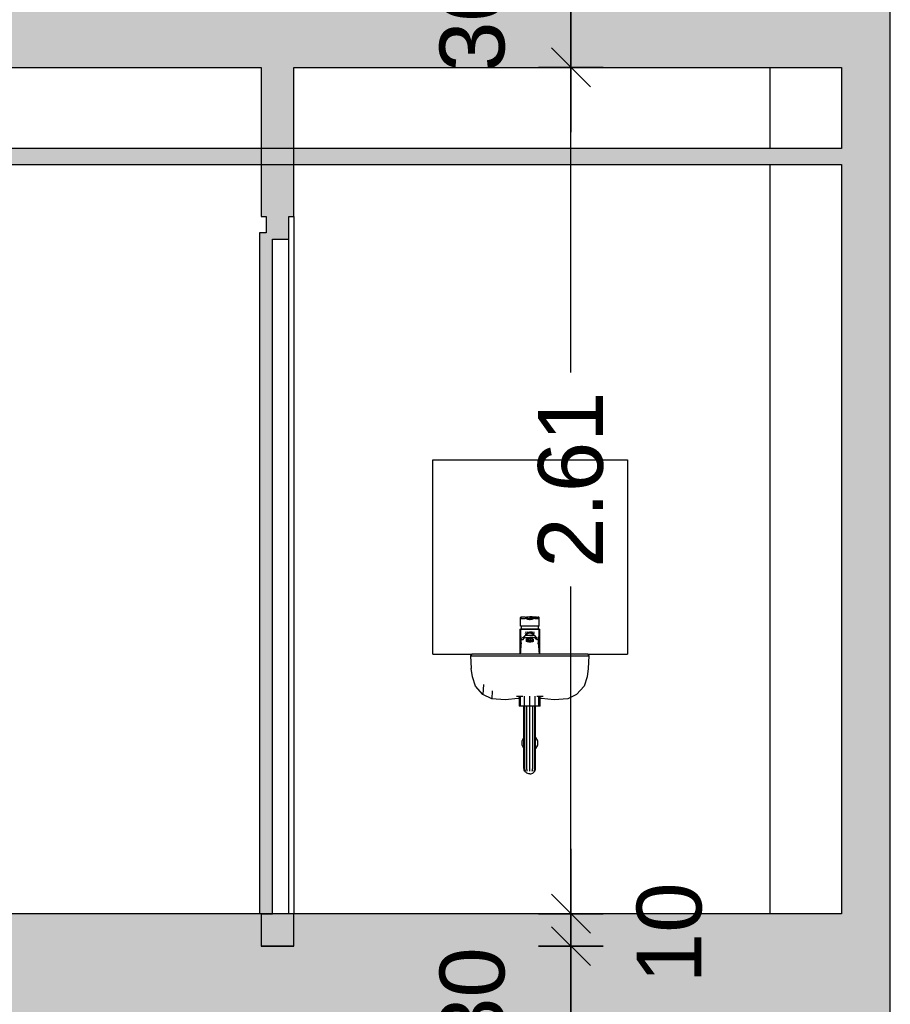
# Model space of a CAD drawing. Header units: metres. Extents: x -1 to 430, y -65 to 31.
# Tile 39 of 69: x 240.91 to 243.6, y -36.93 to -33.89. Entities that reach past the tile are written whole.
import ezdxf

# ---------------------------------------------------------------- set-up
doc = ezdxf.new("R2010")
doc.units = ezdxf.units.M
doc.header["$PDMODE"] = 65
doc.linetypes.add('CONTINUA', pattern=[0])
doc.layers.add('+++++ CÀLCUL SECCIÓ G', color=7, linetype='CONTINUA', lineweight=25)
doc.layers.add('COTES SECCIÓ G', color=7, linetype='CONTINUA', lineweight=25)
doc.styles.add('ARIAL', font='arial.ttf')
doc.dimstyles.new('DIMSTYLE_4', dxfattribs={"dimtxt": 0.2, "dimasz": 0.2, "dimexe": 0, "dimexo": 1e-06, "dimgap": 0.1, "dimtad": 2, "dimdec": 0, "dimlfac": 100, "dimrnd": 1, "dimzin": 4, "dimdsep": 46, "dimtxsty": 'ARIAL', "dimblk1": 'ALL_ML_STRICH', "dimblk2": 'ALL_ML_STRICH', "dimsah": 1, "dimcen": 0, "dimse1": 1, "dimse2": 1, "dimclrd": 2, "dimclre": 2, "dimclrt": 2, "dimadec": 0, "dimazin": 0, "dimtfac": 1, "dimtdec": 0, "dimtix": 1, "dimtmove": 2, "dimatfit": 3, "dimfxl": 0, "dimtvp": 1.2, "dimtzin": 0, "dimlwd": 0, "dimlwe": 35, "dimarcsym": 0})
doc.dimstyles.new('DIMSTYLE_5', dxfattribs={"dimtxt": 0.2, "dimasz": 0.2, "dimexe": 0, "dimexo": 1e-06, "dimgap": 0.1, "dimtad": 0, "dimrnd": 0.01, "dimzin": 4, "dimdsep": 46, "dimtxsty": 'ARIAL', "dimblk1": 'ALL_ML_STRICH', "dimblk2": 'ALL_ML_STRICH', "dimsah": 1, "dimcen": 0, "dimse1": 1, "dimse2": 1, "dimclrd": 2, "dimclre": 2, "dimclrt": 2, "dimadec": 0, "dimazin": 0, "dimtfac": 1, "dimtdec": 0, "dimtix": 1, "dimtmove": 2, "dimatfit": 3, "dimfxl": 0, "dimtzin": 0, "dimlwd": 0, "dimlwe": 35, "dimarcsym": 0})
doc.dimstyles.new('DIMSTYLE_7', dxfattribs={"dimtxt": 0.2, "dimasz": 0.2, "dimexe": 0, "dimexo": 1e-06, "dimgap": 0.1, "dimtad": 0, "dimdec": 0, "dimlfac": 100, "dimrnd": 1, "dimzin": 4, "dimdsep": 46, "dimtxsty": 'ARIAL', "dimblk1": 'ALL_ML_STRICH', "dimblk2": 'ALL_ML_STRICH', "dimsah": 1, "dimcen": 0, "dimse1": 1, "dimse2": 1, "dimclrd": 2, "dimclre": 2, "dimclrt": 2, "dimadec": 0, "dimazin": 0, "dimtfac": 1, "dimtdec": 0, "dimtix": 1, "dimtmove": 2, "dimatfit": 3, "dimfxl": 0, "dimtvp": 1.2, "dimtzin": 0, "dimlwd": 0, "dimlwe": 35, "dimarcsym": 0})

# ---------------------------------------------------------------- blocks, each defined once
blk = doc.blocks.new('ALL_ML_STRICH')
at = {"color": 0, "linetype": 'ByBlock', "lineweight": -2}
for p, q in [((0, -0.5), (0, 0.5)), ((-0.3, -0.3), (0.3, 0.3)), ((-1, 0), (0.5, 0))]:
    blk.add_line(p, q, dxfattribs=at)
blk = doc.blocks.new('*D56')
at = {"layer": 'COTES SECCIÓ G', "color": 2, "linetype": 'CONTINUA', "lineweight": -2, "transparency": 33554687}
blk.add_line((242.61, -37.05), (242.61, -36.75), dxfattribs=at)
at = {"layer": 'DEFPOINTS', "color": 2, "linetype": 'CONTINUA', "lineweight": 35, "transparency": 33554687}
for p in [(245.8069, -36.75), (242.61, -37.05), (245.8579, -37.05)]:
    blk.add_point(p, dxfattribs=at)
at = {"layer": 'COTES SECCIÓ G', "color": 2, "linetype": 'CONTINUA', "lineweight": 35, "transparency": 33554687, "xscale": 0.2, "yscale": 0.2, "zscale": 0.2}
for p, rotation in [((242.61, -36.75), 90), ((242.61, -37.05), 270)]:
    blk.add_blockref('ALL_ML_STRICH', p, dxfattribs=dict(at, rotation=rotation))
at = {"layer": 'COTES SECCIÓ G', "color": 2, "linetype": 'CONTINUA', "lineweight": 35, "transparency": 33554687, "insert": (242.3064, -36.9087), "char_height": 0.2, "width": 0.4, "attachment_point": 5, "rotation": 90, "style": 'ARIAL'}
blk.add_mtext('\\A1;{30}', dxfattribs=at)
blk = doc.blocks.new('*D57')
at = {"layer": 'COTES SECCIÓ G', "color": 2, "linetype": 'CONTINUA', "lineweight": -2, "transparency": 33554687}
blk.add_line((242.61, -36.75), (242.61, -36.65), dxfattribs=at)
at = {"layer": 'DEFPOINTS', "color": 2, "linetype": 'CONTINUA', "lineweight": 35, "transparency": 33554687}
for p in [(245.8579, -36.65), (242.61, -36.75), (245.8069, -36.75)]:
    blk.add_point(p, dxfattribs=at)
at = {"layer": 'COTES SECCIÓ G', "color": 2, "linetype": 'CONTINUA', "lineweight": 35, "transparency": 33554687, "xscale": 0.2, "yscale": 0.2, "zscale": 0.2}
for p, rotation in [((242.61, -36.75), 270), ((242.61, -36.65), 90)]:
    blk.add_blockref('ALL_ML_STRICH', p, dxfattribs=dict(at, rotation=rotation))
at = {"layer": 'COTES SECCIÓ G', "color": 2, "linetype": 'CONTINUA', "lineweight": 35, "transparency": 33554687, "insert": (242.9142, -36.7087), "char_height": 0.2, "width": 0.4, "attachment_point": 5, "rotation": 90, "style": 'ARIAL'}
blk.add_mtext('\\A1;{10}', dxfattribs=at)
blk = doc.blocks.new('*D58')
at = {"layer": 'COTES SECCIÓ G', "color": 2, "linetype": 'CONTINUA', "lineweight": -2, "transparency": 33554687}
for p, q in [((242.61, -34.9812), (242.61, -34.04)), ((242.61, -36.65), (242.61, -35.6412))]:
    blk.add_line(p, q, dxfattribs=at)
at = {"layer": 'DEFPOINTS', "color": 2, "linetype": 'CONTINUA', "lineweight": 35, "transparency": 33554687}
for p in [(245.7808, -34.04), (242.61, -36.65), (245.8579, -36.65)]:
    blk.add_point(p, dxfattribs=at)
at = {"layer": 'COTES SECCIÓ G', "color": 2, "linetype": 'CONTINUA', "lineweight": 35, "transparency": 33554687, "xscale": 0.2, "yscale": 0.2, "zscale": 0.2}
for p, rotation in [((242.61, -34.04), 90), ((242.61, -36.65), 270)]:
    blk.add_blockref('ALL_ML_STRICH', p, dxfattribs=dict(at, rotation=rotation))
at = {"layer": 'COTES SECCIÓ G', "color": 2, "linetype": 'CONTINUA', "lineweight": 35, "transparency": 33554687, "insert": (242.61, -35.3112), "char_height": 0.2, "width": 0.8, "attachment_point": 5, "rotation": 90, "style": 'ARIAL'}
blk.add_mtext('\\A1;{\\A1;{2.61\\H0.132000;\\S^ ;}}', dxfattribs=at)
blk = doc.blocks.new('*D59')
at = {"layer": 'COTES SECCIÓ G', "color": 2, "linetype": 'CONTINUA', "lineweight": -2, "transparency": 33554687}
blk.add_line((242.61, -34.04), (242.61, -33.74), dxfattribs=at)
at = {"layer": 'DEFPOINTS', "color": 2, "linetype": 'CONTINUA', "lineweight": 35, "transparency": 33554687}
for p in [(245.7808, -33.74), (242.61, -34.04), (245.7808, -34.04)]:
    blk.add_point(p, dxfattribs=at)
at = {"layer": 'COTES SECCIÓ G', "color": 2, "linetype": 'CONTINUA', "lineweight": 35, "transparency": 33554687, "xscale": 0.2, "yscale": 0.2, "zscale": 0.2}
for p, rotation in [((242.61, -33.74), 90), ((242.61, -34.04), 270)]:
    blk.add_blockref('ALL_ML_STRICH', p, dxfattribs=dict(at, rotation=rotation))
at = {"layer": 'COTES SECCIÓ G', "color": 2, "linetype": 'CONTINUA', "lineweight": 35, "transparency": 33554687, "insert": (242.3064, -33.8987), "char_height": 0.2, "width": 0.4, "attachment_point": 5, "rotation": 90, "style": 'ARIAL'}
blk.add_mtext('\\A1;{30}', dxfattribs=at)

msp = doc.modelspace()

# ---------------------------------------------------------------- hatches: boundary and pattern name
at = {"layer": '+++++ CÀLCUL SECCIÓ G', "linetype": 'CONTINUA', "lineweight": 25, "true_color": 0xababab, "transparency": 33554687}
for points in [[(243.5949, -34.04), (243.5949, -33.74), (233.724, -33.74), (233.724, -34.04)], [(243.5949, -37.05), (243.5949, -36.75), (233.724, -36.75), (233.724, -37.05)]]:
    msp.add_hatch(color=253, dxfattribs=at).paths.add_polyline_path(points)
at = {"layer": '+++++ CÀLCUL SECCIÓ G', "linetype": 'CONTINUA', "lineweight": 25, "true_color": 0xa0a0a0, "transparency": 33554687}
for points in [[(241.7549, -34.5), (241.7549, -34.04), (241.6549, -34.04), (241.6549, -34.5)], [(243.5949, -34.04), (243.4449, -34.04), (243.4449, -36.75), (243.5949, -36.75)], [(241.6549, -36.75), (241.7549, -36.75), (241.7549, -36.65), (241.6549, -36.65)]]:
    msp.add_hatch(color=253, dxfattribs=at).paths.add_polyline_path(points)
at = {"layer": '+++++ CÀLCUL SECCIÓ G', "linetype": 'CONTINUA', "lineweight": 25, "transparency": 33554687}
for color, points in [(34, [(237.2049, -34.29), (237.2049, -34.34), (243.4449, -34.34), (243.4449, -34.29)]), (32, [(233.7222, -36.65), (233.7222, -36.75), (243.4449, -36.75), (243.4449, -36.65)])]:
    msp.add_hatch(color=color, dxfattribs=at).paths.add_polyline_path(points)
at = {"layer": '+++++ CÀLCUL SECCIÓ G', "linetype": 'CONTINUA', "lineweight": 25, "true_color": 0x656565, "transparency": 33554687}
for points in [[(241.7399, -34.57), (241.7399, -34.5), (241.6699, -34.5), (241.6699, -34.57)], [(241.6899, -36.65), (241.6899, -34.55), (241.6499, -34.55), (241.6499, -36.65)]]:
    msp.add_hatch(color=251, dxfattribs=at).paths.add_polyline_path(points)

# ---------------------------------------------------------------- linework, layer by layer
at = {"layer": '+++++ CÀLCUL SECCIÓ G', "color": 7, "linetype": 'CONTINUA', "lineweight": 25, "transparency": 33554687}
for p, q in [((243.5949, -34.04), (243.5949, -33.74)), ((240.3076, -34.04), (241.6549, -34.04)), ((241.6549, -34.04), (241.6549, -34.5)), ((241.7549, -34.04), (243.4449, -34.04)), ((241.7549, -34.5), (241.7549, -34.04)), ((243.2249, -34.29), (243.2249, -34.04)), ((243.4449, -34.04), (243.4449, -34.29)), ((243.5949, -36.75), (243.5949, -34.04)), ((243.4449, -34.29), (237.2049, -34.29)), ((237.2049, -34.34), (243.4449, -34.34)), ((243.2249, -36.65), (243.2249, -34.34)), ((243.4449, -34.34), (243.4449, -36.65)), ((241.6549, -34.5), (241.6699, -34.5)), ((241.6699, -34.5), (241.6699, -34.55)), ((241.7399, -34.5), (241.7549, -34.5)), ((241.7399, -34.57), (241.7399, -34.5)), ((241.7549, -34.5), (241.7549, -36.65)), ((241.6499, -34.55), (241.6499, -36.65)), ((241.6699, -34.55), (241.6499, -34.55)), ((241.6899, -36.65), (241.6899, -34.57)), ((241.6899, -34.57), (241.7399, -34.57)), ((241.7399, -36.65), (241.7399, -34.57)), ((242.1841, -35.85), (242.1841, -35.25)), ((242.1841, -35.25), (242.7841, -35.25)), ((242.7841, -35.25), (242.7841, -35.85)), ((242.4544, -35.7363), (242.4554, -35.7356)), ((242.4544, -35.763), (242.4544, -35.7363)), ((242.4554, -35.7356), (242.4554, -35.74)), ((242.4554, -35.74), (242.4554, -35.7356)), ((242.4584, -35.7356), (242.4554, -35.7356)), ((242.4684, -35.7356), (242.4584, -35.7356)), ((242.469, -35.735), (242.4629, -35.7356)), ((242.4694, -35.7358), (242.4684, -35.7356)), ((242.4684, -35.7356), (242.4732, -35.7356)), ((242.469, -35.735), (242.4759, -35.7345)), ((242.4694, -35.7358), (242.4726, -35.737)), ((242.4726, -35.737), (242.4748, -35.738)), ((242.4769, -35.7357), (242.4732, -35.7356)), ((242.4748, -35.738), (242.4775, -35.7395)), ((242.4759, -35.7345), (242.4834, -35.734)), ((242.4797, -35.7359), (242.4769, -35.7357)), ((242.4816, -35.7359), (242.4797, -35.7359)), ((242.4829, -35.736), (242.4816, -35.7359)), ((242.4834, -35.736), (242.4829, -35.736)), ((242.4834, -35.736), (242.4834, -35.734)), ((242.4909, -35.7345), (242.4834, -35.734)), ((242.4834, -35.736), (242.4839, -35.736)), ((242.4839, -35.736), (242.4852, -35.7359)), ((242.4852, -35.7359), (242.4871, -35.7359)), ((242.4871, -35.7359), (242.4899, -35.7357)), ((242.4893, -35.7395), (242.492, -35.738)), ((242.4899, -35.7357), (242.4936, -35.7356)), ((242.4978, -35.735), (242.4909, -35.7345)), ((242.492, -35.738), (242.4942, -35.737)), ((242.4936, -35.7356), (242.4984, -35.7356)), ((242.4942, -35.737), (242.4974, -35.7358)), ((242.4974, -35.7358), (242.4984, -35.7356)), ((242.5039, -35.7356), (242.4978, -35.735)), ((242.4984, -35.7356), (242.5084, -35.7356)), ((242.5114, -35.7356), (242.5084, -35.7356)), ((242.5114, -35.74), (242.5114, -35.7356)), ((242.5124, -35.7363), (242.5114, -35.7356)), ((242.5114, -35.74), (242.5114, -35.7356)), ((242.5124, -35.763), (242.5124, -35.7363)), ((242.4554, -35.763), (242.4544, -35.763)), ((242.4554, -35.74), (242.4584, -35.74)), ((242.4583, -35.763), (242.4554, -35.763)), ((242.4564, -35.763), (242.4564, -35.771)), ((242.4629, -35.763), (242.4583, -35.763)), ((242.4584, -35.74), (242.4684, -35.74)), ((242.469, -35.763), (242.4629, -35.763)), ((242.4694, -35.74), (242.4684, -35.74)), ((242.4759, -35.763), (242.469, -35.763)), ((242.4726, -35.741), (242.4694, -35.74)), ((242.4748, -35.742), (242.4726, -35.741)), ((242.4775, -35.743), (242.4748, -35.742)), ((242.4834, -35.763), (242.4759, -35.763)), ((242.4775, -35.743), (242.4775, -35.7395)), ((242.4775, -35.7395), (242.4825, -35.7395)), ((242.4825, -35.7435), (242.4775, -35.743)), ((242.4825, -35.7395), (242.4843, -35.7395)), ((242.4843, -35.7435), (242.4825, -35.7435)), ((242.4909, -35.763), (242.4834, -35.763)), ((242.4843, -35.7395), (242.4893, -35.7395)), ((242.4893, -35.743), (242.4843, -35.7435)), ((242.4893, -35.7395), (242.4893, -35.743)), ((242.492, -35.742), (242.4893, -35.743)), ((242.4978, -35.763), (242.4909, -35.763)), ((242.4942, -35.741), (242.492, -35.742)), ((242.4974, -35.74), (242.4942, -35.741)), ((242.4984, -35.74), (242.4974, -35.74)), ((242.5039, -35.763), (242.4978, -35.763)), ((242.4984, -35.74), (242.5084, -35.74)), ((242.5085, -35.763), (242.5039, -35.763)), ((242.5084, -35.74), (242.5114, -35.74)), ((242.5114, -35.763), (242.5085, -35.763)), ((242.5104, -35.771), (242.5104, -35.763)), ((242.5124, -35.763), (242.5114, -35.763)), ((242.4534, -35.773), (242.4554, -35.771)), ((242.4534, -35.85), (242.4534, -35.773)), ((242.4534, -35.773), (242.4545, -35.773)), ((242.4574, -35.773), (242.4545, -35.773)), ((242.4545, -35.773), (242.4545, -35.7798)), ((242.4545, -35.773), (242.4574, -35.773)), ((242.4545, -35.85), (242.4545, -35.7798)), ((242.4545, -35.7798), (242.4548, -35.791)), ((242.4551, -35.843), (242.4545, -35.7798)), ((242.4548, -35.791), (242.4555, -35.798)), ((242.4562, -35.83), (242.4548, -35.791)), ((242.4554, -35.771), (242.4564, -35.771)), ((242.4554, -35.771), (242.4564, -35.771)), ((242.4555, -35.798), (242.4569, -35.803)), ((242.4577, -35.819), (242.4555, -35.798)), ((242.4564, -35.771), (242.4592, -35.771)), ((242.4564, -35.771), (242.4592, -35.771)), ((242.4622, -35.773), (242.4574, -35.773)), ((242.4574, -35.773), (242.4622, -35.773)), ((242.4592, -35.771), (242.4636, -35.771)), ((242.4592, -35.771), (242.4636, -35.771)), ((242.4604, -35.7985), (242.4638, -35.797)), ((242.4617, -35.8055), (242.4684, -35.7966)), ((242.4685, -35.773), (242.4622, -35.773)), ((242.4622, -35.773), (242.4685, -35.773)), ((242.4624, -35.802), (242.4684, -35.7966)), ((242.4636, -35.771), (242.4695, -35.771)), ((242.4636, -35.771), (242.4695, -35.771)), ((242.4638, -35.797), (242.4694, -35.7923)), ((242.4674, -35.793), (242.4724, -35.789)), ((242.4757, -35.773), (242.4685, -35.773)), ((242.4685, -35.773), (242.4757, -35.773)), ((242.4758, -35.7816), (242.4686, -35.783)), ((242.4688, -35.787), (242.4759, -35.7848)), ((242.4694, -35.7923), (242.4704, -35.7918)), ((242.4695, -35.771), (242.4761, -35.771)), ((242.4695, -35.771), (242.4761, -35.771)), ((242.4715, -35.7897), (242.4698, -35.7905)), ((242.47, -35.7991), (242.473, -35.7985)), ((242.4704, -35.7918), (242.4734, -35.7913)), ((242.4763, -35.7865), (242.4724, -35.789)), ((242.473, -35.7985), (242.4779, -35.798)), ((242.4734, -35.7913), (242.4784, -35.7909)), ((242.4834, -35.773), (242.4757, -35.773)), ((242.4757, -35.773), (242.4834, -35.773)), ((242.4758, -35.7816), (242.4834, -35.7809)), ((242.4759, -35.7848), (242.4825, -35.7837)), ((242.4761, -35.771), (242.4834, -35.771)), ((242.4761, -35.771), (242.4834, -35.771)), ((242.4801, -35.785), (242.4763, -35.7865)), ((242.4826, -35.7841), (242.4769, -35.7863)), ((242.4779, -35.798), (242.4834, -35.7979)), ((242.483, -35.7839), (242.4783, -35.786)), ((242.4784, -35.7909), (242.4834, -35.7908)), ((242.4832, -35.7831), (242.4813, -35.7846)), ((242.483, -35.7834), (242.4824, -35.7841)), ((242.4832, -35.7832), (242.4826, -35.7841)), ((242.4834, -35.7828), (242.4828, -35.784)), ((242.4834, -35.7828), (242.483, -35.7839)), ((242.4834, -35.771), (242.4907, -35.771)), ((242.4834, -35.771), (242.4907, -35.771)), ((242.4911, -35.773), (242.4834, -35.773)), ((242.4834, -35.773), (242.4911, -35.773)), ((242.491, -35.7816), (242.4834, -35.7809)), ((242.4834, -35.7838), (242.4834, -35.7828)), ((242.4838, -35.7839), (242.4834, -35.7828)), ((242.484, -35.784), (242.4834, -35.7828)), ((242.4834, -35.7908), (242.4884, -35.7909)), ((242.4889, -35.798), (242.4834, -35.7979)), ((242.4855, -35.7846), (242.4835, -35.7831)), ((242.4842, -35.7841), (242.4836, -35.7832)), ((242.4843, -35.7841), (242.4837, -35.7834)), ((242.4838, -35.7839), (242.4885, -35.786)), ((242.4909, -35.7848), (242.4842, -35.7837)), ((242.4899, -35.7863), (242.4842, -35.7841)), ((242.4905, -35.7865), (242.4866, -35.785)), ((242.4884, -35.7909), (242.4934, -35.7913)), ((242.4938, -35.7985), (242.4889, -35.798)), ((242.4944, -35.789), (242.4905, -35.7865)), ((242.4907, -35.771), (242.4973, -35.771)), ((242.4907, -35.771), (242.4973, -35.771)), ((242.498, -35.787), (242.4909, -35.7848)), ((242.4982, -35.783), (242.491, -35.7816)), ((242.4983, -35.773), (242.4911, -35.773)), ((242.4911, -35.773), (242.4983, -35.773)), ((242.4934, -35.7913), (242.4964, -35.7918)), ((242.4968, -35.7991), (242.4938, -35.7985)), ((242.4944, -35.789), (242.4994, -35.793)), ((242.497, -35.7905), (242.4953, -35.7897)), ((242.4964, -35.7918), (242.4974, -35.7923)), ((242.4973, -35.771), (242.5032, -35.771)), ((242.4973, -35.771), (242.5032, -35.771)), ((242.4974, -35.7923), (242.503, -35.797)), ((242.5046, -35.773), (242.4983, -35.773)), ((242.4983, -35.773), (242.5046, -35.773)), ((242.4984, -35.7966), (242.5044, -35.802)), ((242.5051, -35.8055), (242.4984, -35.7966)), ((242.503, -35.797), (242.5064, -35.7985)), ((242.5032, -35.771), (242.5076, -35.771)), ((242.5032, -35.771), (242.5076, -35.771)), ((242.5094, -35.773), (242.5046, -35.773)), ((242.5046, -35.773), (242.5094, -35.773)), ((242.5076, -35.771), (242.5104, -35.771)), ((242.5076, -35.771), (242.5104, -35.771)), ((242.5091, -35.819), (242.5113, -35.798)), ((242.5123, -35.773), (242.5094, -35.773)), ((242.5094, -35.773), (242.5123, -35.773)), ((242.5099, -35.803), (242.5113, -35.798)), ((242.5104, -35.771), (242.5114, -35.771)), ((242.5104, -35.771), (242.5114, -35.771)), ((242.5106, -35.83), (242.512, -35.791)), ((242.5113, -35.798), (242.512, -35.791)), ((242.5114, -35.771), (242.5134, -35.773)), ((242.5117, -35.843), (242.5123, -35.773)), ((242.512, -35.791), (242.5123, -35.773)), ((242.5123, -35.773), (242.5123, -35.85)), ((242.5123, -35.773), (242.5134, -35.773)), ((242.5134, -35.773), (242.5134, -35.85)), ((242.4569, -35.803), (242.4584, -35.805)), ((242.4584, -35.805), (242.4624, -35.802)), ((242.4688, -35.7998), (242.47, -35.7991)), ((242.4728, -35.8031), (242.4738, -35.8028)), ((242.4728, -35.8099), (242.4728, -35.8031)), ((242.4756, -35.8089), (242.4728, -35.8099)), ((242.4728, -35.811), (242.4728, -35.8099)), ((242.4756, -35.8119), (242.4728, -35.811)), ((242.4746, -35.8028), (242.4738, -35.8028)), ((242.475, -35.8028), (242.4746, -35.8028)), ((242.4754, -35.8027), (242.475, -35.8028)), ((242.4756, -35.8026), (242.4754, -35.8027)), ((242.4756, -35.8026), (242.4756, -35.8089)), ((242.4766, -35.8028), (242.4756, -35.8026)), ((242.4806, -35.8085), (242.4756, -35.8089)), ((242.4806, -35.8124), (242.4756, -35.8119)), ((242.4777, -35.8028), (242.4766, -35.8028)), ((242.478, -35.8028), (242.4777, -35.8028)), ((242.4799, -35.8027), (242.478, -35.8028)), ((242.4804, -35.8026), (242.4799, -35.8027)), ((242.4806, -35.8026), (242.4804, -35.8026)), ((242.4806, -35.8026), (242.4806, -35.8085)), ((242.4808, -35.8026), (242.4806, -35.8026)), ((242.4834, -35.8085), (242.4806, -35.8085)), ((242.4834, -35.8124), (242.4806, -35.8124)), ((242.4834, -35.8027), (242.4808, -35.8026)), ((242.486, -35.8026), (242.4834, -35.8027)), ((242.4862, -35.8085), (242.4834, -35.8085)), ((242.4862, -35.8124), (242.4834, -35.8124)), ((242.4862, -35.8026), (242.486, -35.8026)), ((242.4862, -35.8085), (242.4862, -35.8026)), ((242.4864, -35.8026), (242.4862, -35.8026)), ((242.4912, -35.8089), (242.4862, -35.8085)), ((242.4912, -35.8119), (242.4862, -35.8124)), ((242.4887, -35.8028), (242.4864, -35.8026)), ((242.4891, -35.8028), (242.4887, -35.8028)), ((242.4902, -35.8028), (242.4891, -35.8028)), ((242.4908, -35.8027), (242.4902, -35.8028)), ((242.4912, -35.8026), (242.4908, -35.8027)), ((242.4912, -35.8089), (242.4912, -35.8026)), ((242.4914, -35.8027), (242.4912, -35.8026)), ((242.494, -35.8099), (242.4912, -35.8089)), ((242.494, -35.811), (242.4912, -35.8119)), ((242.4917, -35.8028), (242.4914, -35.8027)), ((242.4922, -35.8028), (242.4917, -35.8028)), ((242.493, -35.8028), (242.4922, -35.8028)), ((242.493, -35.8028), (242.494, -35.8031)), ((242.494, -35.8031), (242.494, -35.8099)), ((242.494, -35.8099), (242.494, -35.811)), ((242.498, -35.7998), (242.4968, -35.7991)), ((242.5044, -35.802), (242.5084, -35.805)), ((242.5084, -35.805), (242.5099, -35.803)), ((242.1841, -35.85), (242.3045, -35.85)), ((242.3045, -35.85), (242.3004, -35.8547)), ((242.3004, -35.8547), (242.3017, -35.8547)), ((242.3004, -35.8547), (242.3028, -35.8942)), ((242.3017, -35.8547), (242.3059, -35.8547)), ((242.3039, -35.8507), (242.3045, -35.85)), ((242.3045, -35.85), (242.3045, -35.85)), ((242.3058, -35.85), (242.3045, -35.85)), ((242.3099, -35.85), (242.3058, -35.85)), ((242.3059, -35.8547), (242.314, -35.8547)), ((242.3178, -35.85), (242.3099, -35.85)), ((242.314, -35.8547), (242.3267, -35.8547)), ((242.3302, -35.85), (242.3178, -35.85)), ((242.3267, -35.8547), (242.3441, -35.8547)), ((242.3472, -35.85), (242.3302, -35.85)), ((242.3441, -35.8547), (242.3658, -35.8547)), ((242.3685, -35.85), (242.3472, -35.85)), ((242.3658, -35.8547), (242.3915, -35.8547)), ((242.3937, -35.85), (242.3685, -35.85)), ((242.3915, -35.8547), (242.4203, -35.8547)), ((242.4219, -35.85), (242.3937, -35.85)), ((242.4203, -35.8547), (242.451, -35.8547)), ((242.4521, -35.85), (242.4219, -35.85)), ((242.451, -35.8547), (242.4828, -35.8547)), ((242.4832, -35.85), (242.4521, -35.85)), ((242.4549, -35.85), (242.4551, -35.843)), ((242.4828, -35.8547), (242.5145, -35.8547)), ((242.5143, -35.85), (242.4832, -35.85)), ((242.5117, -35.843), (242.5119, -35.85)), ((242.5444, -35.85), (242.5143, -35.85)), ((242.5145, -35.8547), (242.5453, -35.8547)), ((242.5726, -35.85), (242.5444, -35.85)), ((242.5453, -35.8547), (242.5741, -35.8547)), ((242.5978, -35.85), (242.5726, -35.85)), ((242.5741, -35.8547), (242.5998, -35.8547)), ((242.6191, -35.85), (242.5978, -35.85)), ((242.5998, -35.8547), (242.6215, -35.8547)), ((242.6361, -35.85), (242.6191, -35.85)), ((242.6215, -35.8547), (242.6389, -35.8547)), ((242.6485, -35.85), (242.6361, -35.85)), ((242.6389, -35.8547), (242.6516, -35.8547)), ((242.6564, -35.85), (242.6485, -35.85)), ((242.6516, -35.8547), (242.6597, -35.8547)), ((242.6606, -35.85), (242.6564, -35.85)), ((242.6597, -35.8547), (242.6639, -35.8547)), ((242.6618, -35.85), (242.6606, -35.85)), ((242.6619, -35.85), (242.6618, -35.85)), ((242.6619, -35.85), (242.6657, -35.8547)), ((242.6619, -35.85), (242.7841, -35.85)), ((242.6657, -35.8547), (242.6635, -35.8942)), ((242.6639, -35.8547), (242.6652, -35.8547)), ((242.6652, -35.8547), (242.6657, -35.8547)), ((242.3061, -35.9195), (242.3028, -35.8942)), ((242.3158, -35.9487), (242.3061, -35.9195)), ((242.6602, -35.9195), (242.6505, -35.9487)), ((242.6635, -35.8942), (242.6602, -35.9195)), ((242.3386, -35.974), (242.3158, -35.9487)), ((242.3402, -35.9436), (242.3386, -35.974)), ((242.6505, -35.9487), (242.6277, -35.974)), ((242.3662, -35.9872), (242.3386, -35.974)), ((242.3667, -35.9624), (242.3662, -35.9872)), ((242.442, -35.9799), (242.4423, -35.9799)), ((242.4432, -35.9799), (242.4423, -35.9799)), ((242.445, -35.9799), (242.4432, -35.9799)), ((242.4479, -35.9799), (242.445, -35.9799)), ((242.4518, -35.9799), (242.4479, -35.9799)), ((242.4507, -35.9799), (242.4507, -36.01)), ((242.4567, -35.9799), (242.4518, -35.9799)), ((242.455, -36.01), (242.455, -35.9799)), ((242.4616, -35.9799), (242.4567, -35.9799)), ((242.4669, -36.01), (242.4669, -35.9793)), ((242.4832, -36.01), (242.4832, -35.9788)), ((242.4994, -36.01), (242.4994, -35.9793)), ((242.5096, -35.9799), (242.5047, -35.9799)), ((242.5145, -35.9799), (242.5096, -35.9799)), ((242.5113, -36.01), (242.5113, -35.9799)), ((242.5184, -35.9799), (242.5145, -35.9799)), ((242.5156, -36.01), (242.5156, -35.9799)), ((242.5213, -35.9799), (242.5184, -35.9799)), ((242.5231, -35.9799), (242.5213, -35.9799)), ((242.524, -35.9799), (242.5231, -35.9799)), ((242.5243, -35.9799), (242.524, -35.9799)), ((242.6277, -35.974), (242.6001, -35.9872)), ((242.4076, -35.99), (242.3662, -35.9872)), ((242.4474, -35.9862), (242.4076, -35.99)), ((242.4507, -35.986), (242.4474, -35.9862)), ((242.455, -36.01), (242.4507, -36.01)), ((242.4669, -36.01), (242.455, -36.01)), ((242.4652, -36.201), (242.4652, -36.01)), ((242.4832, -36.01), (242.4669, -36.01)), ((242.4676, -36.201), (242.4676, -36.01)), ((242.4742, -36.201), (242.4742, -36.0099)), ((242.4832, -36.201), (242.4832, -36.01)), ((242.4994, -36.01), (242.4832, -36.01)), ((242.4922, -36.201), (242.4922, -36.0099)), ((242.4987, -36.201), (242.4987, -36.01)), ((242.5113, -36.01), (242.4994, -36.01)), ((242.5012, -36.201), (242.5012, -36.01)), ((242.5156, -36.01), (242.5113, -36.01)), ((242.5189, -35.9862), (242.5156, -35.986)), ((242.5587, -35.99), (242.5189, -35.9862)), ((242.6001, -35.9872), (242.5587, -35.99)), ((242.4592, -36.1172), (242.4652, -36.1069)), ((242.4592, -36.1301), (242.4592, -36.1172)), ((242.4652, -36.1405), (242.4592, -36.1301)), ((242.5012, -36.1069), (242.5072, -36.1172)), ((242.5072, -36.1301), (242.5012, -36.1405)), ((242.5072, -36.1172), (242.5072, -36.1301)), ((242.4654, -36.2042), (242.4652, -36.201)), ((242.4662, -36.2072), (242.4654, -36.2042)), ((242.4676, -36.21), (242.4662, -36.2072)), ((242.4678, -36.2042), (242.4676, -36.201)), ((242.4694, -36.2126), (242.4676, -36.21)), ((242.4685, -36.2072), (242.4678, -36.2042)), ((242.4697, -36.21), (242.4685, -36.2072)), ((242.4716, -36.2148), (242.4694, -36.2126)), ((242.4742, -36.2166), (242.4716, -36.2148)), ((242.4743, -36.2042), (242.4742, -36.201)), ((242.477, -36.2179), (242.4742, -36.2166)), ((242.4747, -36.2072), (242.4743, -36.2042)), ((242.4754, -36.21), (242.4747, -36.2072)), ((242.48, -36.2188), (242.477, -36.2179)), ((242.4832, -36.219), (242.48, -36.2188)), ((242.4832, -36.2042), (242.4832, -36.201)), ((242.4832, -36.2072), (242.4832, -36.2042)), ((242.4832, -36.21), (242.4832, -36.2072)), ((242.4832, -36.219), (242.4863, -36.2188)), ((242.4863, -36.2188), (242.4893, -36.2179)), ((242.4893, -36.2179), (242.4922, -36.2166)), ((242.4909, -36.21), (242.4916, -36.2072)), ((242.4916, -36.2072), (242.492, -36.2042)), ((242.492, -36.2042), (242.4922, -36.201)), ((242.4922, -36.2166), (242.4947, -36.2148)), ((242.4947, -36.2148), (242.4969, -36.2126)), ((242.4967, -36.21), (242.4978, -36.2072)), ((242.4969, -36.2126), (242.4987, -36.21)), ((242.4978, -36.2072), (242.4985, -36.2042)), ((242.4985, -36.2042), (242.4987, -36.201)), ((242.4987, -36.21), (242.5001, -36.2072)), ((242.5001, -36.2072), (242.5009, -36.2042)), ((242.5009, -36.2042), (242.5012, -36.201)), ((243.4449, -36.65), (233.7222, -36.65)), ((241.6549, -36.65), (241.6549, -36.75)), ((241.7549, -36.65), (241.6549, -36.65)), ((241.6549, -36.65), (241.6899, -36.65)), ((241.7549, -36.75), (241.7549, -36.65)), ((241.7549, -36.75), (241.6549, -36.75)), ((241.6549, -36.75), (241.7549, -36.75)), ((241.6549, -36.75), (241.7549, -36.75)), ((243.5949, -37.05), (243.5949, -36.75))]:
    msp.add_line(p, q, dxfattribs=at)

# ---------------------------------------------------------------- dimensions: what is measured, and where the dimension line sits
at = {"layer": 'COTES SECCIÓ G', "color": 2, "linetype": 'CONTINUA', "lineweight": 35, "transparency": 33554687}
for base, p1, p2, dimstyle, picture, middle in [((242.61, -33.74), (245.7808, -34.04), (245.7808, -33.74), 'DIMSTYLE_4', '*D59', (242.3064, -33.8987)), ((242.61, -34.04), (245.8579, -36.65), (245.7808, -34.04), 'DIMSTYLE_5', '*D58', (242.61, -35.3112)), ((242.61, -36.65), (245.8069, -36.75), (245.8579, -36.65), 'DIMSTYLE_7', '*D57', (242.9142, -36.7087)), ((242.61, -36.75), (245.8579, -37.05), (245.8069, -36.75), 'DIMSTYLE_4', '*D56', (242.3064, -36.9087))]:
    dim = msp.add_linear_dim(base=base, p1=p1, p2=p2, angle=90, dimstyle=dimstyle, override={"dimpost": '<>', "dimclrd": 2, "dimclre": 2, "dimclrt": 2, "dimlwd": 0, "dimlwe": 35}, dxfattribs=at)
    dim.commit()
    dim.dimension.update_dxf_attribs({"geometry": picture, "text_midpoint": middle, "dimtype": 160})

doc.saveas('drawing.dxf')
